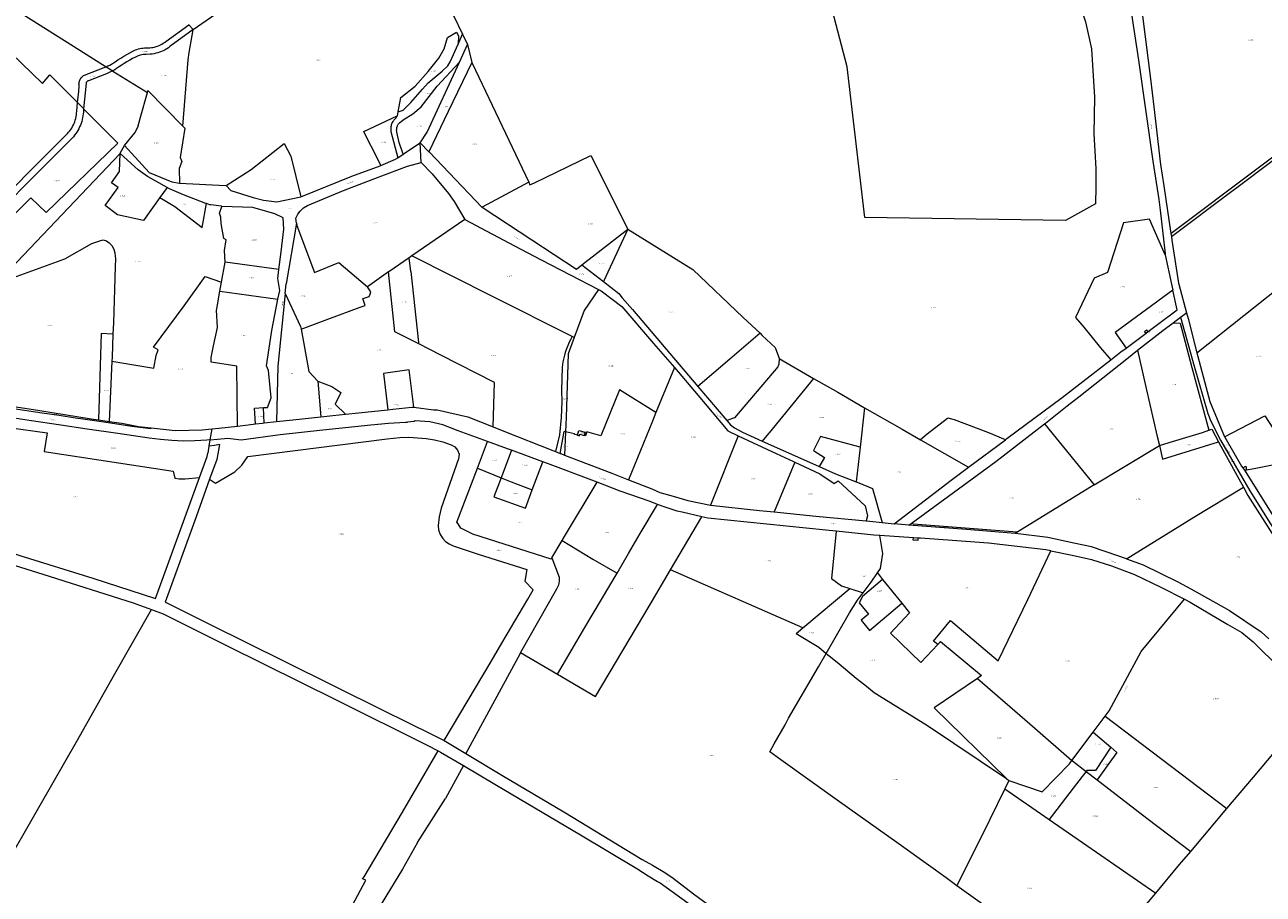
# Model space of a CAD drawing. Header units: metres. Extents: x 200548 to 205192, y 394703 to 399160.
# Tile 19 of 38: x 202102 to 203105, y 396960 to 397664. Entities that reach past the tile are written whole.
import ezdxf
from ezdxf.enums import TextEntityAlignment as Align
from ezdxf.lldxf.tags import DXFTag

# ---------------------------------------------------------------- set-up
doc = ezdxf.new("R2010")
doc.units = ezdxf.units.M
doc.layers.get('0').update_dxf_attribs({"lineweight": 25})
for name, color, linetype, lineweight in [('B-WE-KG-GRENS_PERCEEL-G', 150, 'KG-PERCEEL', 18), ('B-WE-KG-GRENS_PERCEEL-S', 150, 'Continuous', 25), ('B-WE-OG-BEBOUWING_STRAATNAAM-T18', 10, 'Continuous', 18)]:
    doc.layers.add(name, color=color, linetype=linetype, lineweight=lineweight)
doc.styles.add('NLCS-ISO', font='NLCS-ISO.ttf')
doc.styles.add('NLCS-ISO-M500-T18', font='NLCS-ISO.ttf', dxfattribs={"height": 0.9})
doc.styles.get("Standard").update_dxf_attribs({"font": 'NLCS-ISO.ttf'})
tags = doc.linetypes.add('KG-PERCEEL', pattern='A,5.5,-2,["P",Standard,S=1.8,R=0,X=-0.5,Y=-0.9],-2,5.5,-2,[5,NLCS.shx,S=0.75,R=0,X=0,Y=0],-2', length=19).pattern_tags.tags
tags[6] = DXFTag(74, 10)

# ---------------------------------------------------------------- blocks, each defined once
blk = doc.blocks.new('SKG-PERCEELNUMMER-SO')
at = {"style": 'NLCS-ISO', "oblique": 10, "flags": 1}
for tag, p in [('GEMEENTECODE', (0, 2.6)), ('PERCEELGROOTTE', (0, -2.4))]:
    blk.add_attdef(tag, text='', height=1.8, dxfattribs=at).set_placement(p, align=Align.MIDDLE_CENTER)
at = {"style": 'NLCS-ISO', "oblique": 10}
blk.add_attdef('SECTIE', text='', height=1.8, dxfattribs=at).set_placement((-0.5, 0), align=Align.MIDDLE_RIGHT)
blk.add_attdef('PERCEELNUMMER', text='', height=1.8, dxfattribs=at).set_placement((0.5, 0), align=Align.MIDDLE_LEFT)

msp = doc.modelspace()

# ---------------------------------------------------------------- linework, layer by layer
at = {"layer": 'B-WE-KG-GRENS_PERCEEL-G', "flags": 128}
for points in [[(202786.29, 398119.239), (202786.703, 398116.585), (202796, 398066.47), (202803.8, 398022.666), (202802.894, 397998.312), (202811.673, 397964.092), (202816.094, 397947.436), (202816.576, 397941.239), (202817.636, 397928.027), (202822.061, 397915.94), (202834.656, 397869.591), (202857.53, 397816.158), (202885.004, 397769.368), (202893.196, 397762.06), (202903.981, 397754.92), (202949.543, 397724.712), (202995.302, 397693.687), (203003.991, 397634.974), (203015.809, 397553.348), (203020.468, 397522.239), (203021.585, 397513.583), (203025.547, 397478.385), (203025.726, 397477.567)], [(202970.914, 397703.099), (202954.426, 397686.652), (202961.282, 397665.965), (202965.942, 397644.25), (202968.544, 397605.085), (202968.004, 397575.239), (202969.574, 397547.28), (202969.486, 397532.478), (202969.161, 397518.739), (202944.862, 397505.16), (202782.474, 397507.563), (202768.22, 397629.66), (202729.369, 397778.043), (202684.717, 397946.516), (202686.281, 397961.382), (202690.7, 397971.137), (202715.533, 397995.396), (202755.76, 397988.446), (202768.969, 397990.304), (202791.414, 397928.638), (202796.43, 397910.064), (202801.845, 397888.241), (202798.68, 397865.446), (202798.085, 397829.437), (202774.198, 397819.346), (202790.026, 397777.389), (202798.812, 397781.498), (202838.115, 397806.204)], [(202238.917, 397659.734), (202282.433, 397690.154), (202311.65, 397710.93), (202388.541, 397758.706), (202392.639, 397761.445), (202389.746, 397765.644), (202388.917, 397772.455), (202396.557, 397774.134), (202400.529, 397766.825), (202434.862, 397701.66), (202456.927, 397656.123)], [(201875.587, 397461.18), (201879.109, 397509.148), (201883.952, 397573.733), (201906.485, 397592.922), (201947.421, 397637.895), (201981.829, 397668.207), (202027.286, 397708.582), (202056.94, 397684.282), (202051.749, 397679.425), (202083.101, 397648.765), (202116.81, 397616.207), (202122.841, 397623.134), (202145.008, 397600.856)], [(203003.637, 397697.477), (203007.291, 397670.825), (203013.887, 397619.93), (203016.564, 397597.254), (203021.807, 397550.584), (203024.563, 397533.396), (203030.37, 397494.581)], [(202085.78, 397681.669), (202142.052, 397646.235)], [(202216.754, 397650.088), (202235.294, 397663.436)], [(202234.992, 397663.744), (202235.294, 397663.436)], [(202235.294, 397663.436), (202238.917, 397659.734)], [(202238.902, 397659.649), (202219.982, 397645.898)], [(202230.384, 397581.541), (202234.844, 397635.145), (202235.682, 397641.167), (202238.865, 397659.437)], [(202238.865, 397659.437), (202238.902, 397659.649)], [(202238.902, 397659.649), (202238.917, 397659.734)], [(202404.735, 397593.052), (202406.97, 397604.776), (202418.403, 397614.021), (202429.155, 397625.666), (202437.565, 397636.529), (202441.975, 397644.243), (202444.778, 397653.399), (202452.04, 397657.52), (202453.629, 397654.707), (202453.342, 397647.854)], [(202453.342, 397647.854), (202456.927, 397656.123)], [(202456.927, 397656.123), (202460.956, 397647.552)], [(202142.052, 397646.235), (202168.394, 397629.648)], [(202175.567, 397633.587), (202177.858, 397635.157), (202180.202, 397636.677), (202182.582, 397638.139), (202184.997, 397639.542), (202187.447, 397640.884), (202189.901, 397642.151)], [(202189.901, 397642.151), (202190.964, 397642.715), (202192.092, 397643.231), (202193.25, 397643.677), (202194.432, 397644.054), (202195.636, 397644.357), (202196.855, 397644.588), (202198.086, 397644.746), (202199.324, 397644.828), (202200.491, 397644.835)], [(202200.491, 397644.835), (202200.518, 397644.836), (202203.715, 397644.949)], [(202203.715, 397644.949), (202204.978, 397645.103), (202206.247, 397645.324), (202207.505, 397645.609), (202208.746, 397645.957), (202209.967, 397646.367), (202211.167, 397646.839), (202212.34, 397647.37), (202213.486, 397647.961), (202214.601, 397648.608), (202215.681, 397649.311), (202216.754, 397650.088)], [(202219.982, 397645.898), (202218.718, 397644.998), (202217.384, 397644.145), (202216.008, 397643.36), (202214.596, 397642.645), (202213.15, 397642), (202211.672, 397641.43), (202210.169, 397640.934), (202208.641, 397640.513), (202207.096, 397640.171), (202205.535, 397639.905), (202203.994, 397639.722)], [(202404.735, 397593.052), (202408.712, 397594.524), (202414.991, 397600.668), (202424.533, 397611.58), (202429.064, 397616.641), (202440.472, 397625.957), (202444.891, 397630.455), (202446.808, 397633.633), (202453.342, 397647.854)], [(202454.344, 397633.307), (202460.956, 397647.552)], [(202460.956, 397647.552), (202464.44, 397633.057)], [(202168.407, 397629.64), (202169.817, 397630.284), (202171.302, 397631.03), (202172.756, 397631.83), (202174.18, 397632.684), (202175.567, 397633.587)], [(202192.176, 397637.458), (202189.799, 397636.211), (202187.458, 397634.911), (202185.149, 397633.557), (202182.872, 397632.149), (202180.63, 397630.686), (202178.412, 397629.163)], [(202200.627, 397639.566), (202199.494, 397639.552), (202198.406, 397639.466), (202197.327, 397639.308), (202196.26, 397639.079), (202195.21, 397638.78), (202194.182, 397638.412), (202193.182, 397637.977), (202192.176, 397637.458)], [(202203.994, 397639.722), (202200.627, 397639.566)], [(202405.736, 397584.269), (202408.682, 397586.684), (202416.537, 397591.658), (202423.304, 397597.264), (202436.296, 397614.055), (202454.344, 397633.307)], [(202422.559, 397567.995), (202428.121, 397576.809), (202454.344, 397633.307)], [(202464.44, 397633.057), (202445.28, 397593.357), (202429.64, 397560.901)], [(202464.44, 397633.057), (202464.579, 397632.475), (202510.419, 397536.361)], [(202146.489, 397614.246), (202146.392, 397614.842), (202146.343, 397615.653), (202146.377, 397616.466), (202146.494, 397617.272), (202146.692, 397618.061), (202146.97, 397618.824), (202147.323, 397619.557), (202147.749, 397620.249), (202148.245, 397620.894), (202148.802, 397621.486), (202149.418, 397622.018), (202150.085, 397622.484), (202150.795, 397622.88), (202151.543, 397623.202), (202152.187, 397623.401)], [(202152.187, 397623.401), (202166.751, 397628.953)], [(202168.589, 397624.002), (202153.982, 397618.354)], [(202166.751, 397628.953), (202168.308, 397629.595), (202168.407, 397629.64)], [(202168.394, 397629.648), (202168.407, 397629.64)], [(202168.407, 397629.64), (202173.671, 397626.325)], [(202173.671, 397626.325), (202173.628, 397626.302), (202171.97, 397625.47), (202170.282, 397624.7), (202168.589, 397624.002)], [(202178.412, 397629.163), (202176.847, 397628.147), (202175.256, 397627.195), (202173.671, 397626.325)], [(202173.671, 397626.325), (202173.889, 397626.188)], [(202173.889, 397626.188), (202201.71, 397608.669)], [(202145.219, 397600.644), (202146.161, 397609.679), (202146.489, 397614.246)], [(202152.048, 397616.306), (202150.14, 397595.699)], [(202153.982, 397618.354), (202153.565, 397618.195), (202153.247, 397618.021), (202152.954, 397617.807), (202152.691, 397617.555), (202152.466, 397617.271), (202152.28, 397616.959), (202152.137, 397616.625), (202152.048, 397616.306)], [(202201.71, 397608.669), (202202.211, 397610.498), (202230.384, 397581.541)], [(202144.485, 397593.601), (202145.219, 397600.644)], [(202145.008, 397600.856), (202145.219, 397600.644)], [(202145.219, 397600.644), (202149.717, 397596.124)], [(202196.273, 397588.803), (202201.71, 397608.669)], [(203173.62, 397602.11), (203030.412, 397494.613)], [(202136.972, 397575.555), (202137.946, 397576.631), (202138.842, 397577.732), (202139.68, 397578.877), (202140.456, 397580.065), (202141.169, 397581.292), (202141.816, 397582.555), (202142.397, 397583.85), (202142.909, 397585.173), (202143.351, 397586.521), (202143.722, 397587.891), (202144.021, 397589.279), (202144.248, 397590.68), (202144.4, 397592.091), (202144.485, 397593.601)], [(202149.89, 397592.994), (202149.766, 397591.463), (202149.566, 397589.91), (202149.296, 397588.369), (202148.954, 397586.843), (202148.542, 397585.333), (202148.06, 397583.844), (202147.51, 397582.378), (202146.893, 397580.941), (202146.21, 397579.533), (202145.462, 397578.158), (202144.651, 397576.82), (202143.779, 397575.521), (202142.849, 397574.263), (202141.86, 397573.05), (202140.835, 397571.905)], [(202149.717, 397596.124), (202150.14, 397595.699)], [(202150.14, 397595.699), (202149.89, 397592.994)], [(202150.14, 397595.699), (202177.766, 397567.934)], [(202404.076, 397589.99), (202404.159, 397590.029), (202404.735, 397593.052)], [(203079.575, 397528.883), (203084.689, 397532.714), (203137.194, 397572.174), (203174.019, 397593.617)], [(202183.243, 397565.906), (202183.272, 397565.956), (202191.494, 397576.238), (202194.097, 397580.851), (202196.273, 397588.803)], [(202230.384, 397581.541), (202232.045, 397579.832), (202228.136, 397556.262), (202229.622, 397553.093), (202227.464, 397547.187), (202227.67, 397535.356)], [(202390.625, 397549.687), (202387.685, 397555.809), (202377.832, 397575.466), (202377.034, 397577.259), (202404.076, 397589.99)], [(202402.989, 397588.112), (202402.388, 397587.613), (202401.835, 397587.085), (202401.321, 397586.52), (202400.847, 397585.921), (202400.415, 397585.291), (202400.028, 397584.632), (202399.688, 397583.948), (202399.397, 397583.241), (202399.155, 397582.517), (202398.963, 397581.777), (202398.824, 397581.026), (202398.736, 397580.267), (202398.702, 397579.504), (202398.721, 397578.74), (202398.792, 397577.979), (202398.91, 397577.253), (202398.915, 397577.232)], [(202402.989, 397588.112), (202404.076, 397589.99)], [(202403.757, 397576.642), (202403.657, 397577.106), (202403.58, 397577.611), (202403.535, 397578.12), (202403.521, 397578.63), (202403.538, 397579.141), (202403.586, 397579.649), (202403.665, 397580.154), (202403.775, 397580.653), (202403.916, 397581.144), (202404.086, 397581.625), (202404.286, 397582.095), (202404.514, 397582.553), (202404.769, 397582.995), (202405.051, 397583.421), (202405.359, 397583.828), (202405.736, 397584.269)], [(202077.959, 397516.377), (202108.083, 397546.863), (202136.972, 397575.555)], [(202140.835, 397571.905), (202111.85, 397543.06), (202081.783, 397512.718)], [(202398.915, 397577.232), (202404.444, 397556.011)], [(202408.734, 397558.858), (202405.631, 397568.26), (202403.757, 397576.642)], [(202177.766, 397567.934), (202119.696, 397511.604), (202107.456, 397523.477), (202085.194, 397501.36), (202060.41, 397476.662), (202057.408, 397476.195), (202049.172, 397483.258), (202036.783, 397470.801), (202009.657, 397497.704), (202003.856, 397496.571), (201997.666, 397491.879)], [(202179.571, 397559.562), (202179.572, 397559.612), (202183.243, 397565.906)], [(202183.243, 397565.906), (202203.248, 397544.205), (202221.596, 397536.5), (202227.67, 397535.356)], [(202265.432, 397533.539), (202285.702, 397546.566), (202312.507, 397567.494), (202317.87, 397557.317), (202326.022, 397524.322)], [(202408.734, 397558.858), (202420.421, 397566.614), (202422.559, 397567.995)], [(202423.42, 397552.268), (202422.559, 397567.995)], [(202422.559, 397567.995), (202429.64, 397560.901)], [(202429.64, 397560.901), (202430.033, 397560.509), (202472.594, 397516.104), (202472.621, 397516.086)], [(202080.182, 397455.177), (202179.571, 397559.562)], [(202211.857, 397523.767), (202198.594, 397505.253), (202177.614, 397509.762), (202167.65, 397517.474), (202178.024, 397532.002), (202172.788, 397535.838), (202179.158, 397544.898), (202179.571, 397559.562)], [(202217.727, 397532.006), (202201.876, 397540.719), (202194.232, 397546.303), (202179.571, 397559.562)], [(202322.442, 397503.088), (202322.043, 397507.084), (202323.511, 397510.411), (202325.473, 397512.819), (202328.202, 397515.469), (202331.328, 397517.251), (202360.363, 397529.448), (202389.464, 397540.678), (202412.433, 397549.196), (202423.42, 397552.268)], [(202390.625, 397549.687), (202402.695, 397554.85), (202404.444, 397556.011)], [(202404.444, 397556.011), (202408.734, 397558.858)], [(202423.42, 397552.268), (202432.256, 397542.903), (202445.559, 397527.061), (202449.998, 397520.52), (202458.843, 397505.962)], [(202510.419, 397536.361), (202511.467, 397534.164), (202514.988, 397535.797), (202560.77, 397557.726), (202590.619, 397498.268)], [(202326.022, 397524.322), (202367.282, 397541.07), (202390.272, 397549.536), (202390.625, 397549.687)], [(202217.727, 397532.006), (202214.749, 397527.821), (202211.857, 397523.767)], [(202249.675, 397518.919), (202249.123, 397519.122), (202230.916, 397526.097), (202219.6, 397530.982), (202217.727, 397532.006)], [(202227.67, 397535.356), (202227.728, 397535.345), (202265.364, 397533.612), (202265.432, 397533.539)], [(202265.432, 397533.539), (202269.225, 397529.443), (202287.246, 397523.754), (202295.758, 397521.704), (202306.513, 397520.287), (202326.022, 397524.322)], [(202510.419, 397536.361), (202472.621, 397516.086)], [(202211.857, 397523.767), (202224.041, 397516.589), (202246.089, 397499.451), (202249.675, 397518.919)], [(203030.713, 397492.286), (203079.575, 397528.883)], [(202261.869, 397516.696), (202261.597, 397516.704), (202253.175, 397517.893), (202252.31, 397517.958), (202249.675, 397518.919)], [(202264.696, 397471.527), (202264.708, 397471.597), (202264.288, 397480.902), (202265.549, 397489.524), (202263.529, 397490.77), (202261.482, 397502.889), (202261.185, 397507.922), (202260.157, 397511.239), (202261.869, 397516.696)], [(202308.257, 397465.615), (202310.121, 397480.003), (202312.326, 397498.186), (202311.632, 397507.378), (202304.865, 397510.567), (202287.147, 397515.836), (202261.869, 397516.696)], [(202472.621, 397516.086), (202513.081, 397489.464), (202548.998, 397465.839), (202553.566, 397469.435)], [(202322.442, 397503.088), (202314.114, 397453.933)], [(202322.442, 397503.088), (202322.627, 397501.242), (202336.939, 397463.267), (202356.779, 397471.35), (202379.883, 397451.5)], [(202458.843, 397505.962), (202415.844, 397476.539)], [(202458.843, 397505.962), (202498.878, 397484.82), (202520.604, 397473.28), (202543.924, 397461.161), (202566.858, 397449.361)], [(203025.726, 397477.567), (203012.865, 397506.394), (202991.952, 397503.407), (202978.974, 397463.282), (202968.293, 397458.499), (202953.106, 397426.64), (202959.815, 397418.855), (202973.457, 397402.313), (202981.693, 397392.582)], [(203051.308, 397398.296), (203127.469, 397458.537), (203183.081, 397502.761)], [(202553.566, 397469.435), (202590.619, 397498.268)], [(202590.619, 397498.268), (202571.063, 397455.858)], [(202590.619, 397498.268), (202643.335, 397465.627), (202684.144, 397426.856), (202697.701, 397413.98)], [(203030.37, 397494.581), (203030.412, 397494.613)], [(203030.37, 397494.581), (203030.713, 397492.286)], [(203030.713, 397492.286), (203031.143, 397489.411), (203036.554, 397454.476), (203036.776, 397453.645)], [(202080.182, 397455.177), (202087.424, 397456.913), (202135.02, 397474.233), (202156.758, 397486.618), (202163.285, 397488.672), (202165.936, 397489.555), (202168.618, 397488.708), (202170.887, 397487.255), (202172.891, 397485.043), (202174.632, 397482.174), (202175.304, 397479.064), (202175.778, 397476.262), (202175.854, 397474.177), (202175.668, 397467.673), (202174.174, 397422.486), (202173.82, 397413.288)], [(202261.806, 397455.226), (202264.696, 397471.527)], [(202308.257, 397465.615), (202264.696, 397471.527)], [(202413.651, 397475.038), (202397.094, 397463.708), (202396.897, 397463.568)], [(202415.844, 397476.539), (202413.651, 397475.038)], [(202414.884, 397463.914), (202413.651, 397475.038)], [(202545.571, 397411.309), (202481.083, 397443.745), (202415.844, 397476.539)], [(203025.726, 397477.567), (203030.914, 397453.786), (203031.973, 397448.806)], [(202172.963, 397391.431), (202207.064, 397385.877), (202208.765, 397395.901), (202210.503, 397400.649), (202206.619, 397402.628), (202231.4, 397436.108), (202248.565, 397459.99), (202261.806, 397455.226)], [(202307.455, 397441.514), (202308.865, 397448.723), (202307.316, 397458.375), (202308.257, 397465.615)], [(202396.897, 397463.568), (202379.883, 397451.5)], [(202421.376, 397405.325), (202402.065, 397415.118), (202396.897, 397463.568)], [(202414.884, 397463.914), (202421.249, 397406.475)], [(202553.566, 397469.435), (202571.063, 397455.858)], [(202260.497, 397447.975), (202261.806, 397455.226)], [(202313.325, 397446.087), (202314.114, 397453.933)], [(202347.824, 397425.298), (202373.922, 397435.12), (202377.919, 397436.361), (202376.138, 397442.012), (202376.528, 397442.147), (202381.364, 397443.691), (202381.97, 397445.617), (202382.625, 397447.566), (202379.883, 397451.5)], [(202571.063, 397455.858), (202583.343, 397446.268), (202586.119, 397442.702), (202594.575, 397433.119), (202647.415, 397370.968)], [(203036.776, 397453.645), (203042.97, 397430.525)], [(202274.647, 397338.946), (202274.104, 397387.477), (202253.301, 397390.722), (202253.355, 397394.425), (202255.169, 397403.786), (202258.389, 397418.658), (202257.69, 397432.766), (202257.908, 397433.676), (202260.497, 397447.975)], [(202260.497, 397447.975), (202307.455, 397441.514)], [(202295.84, 397353.831), (202299.077, 397353.987), (202301.863, 397361.631), (202299.779, 397383.762), (202298.169, 397387.585), (202302.464, 397416.146), (202307.455, 397441.514)], [(202313.325, 397446.087), (202307.263, 397387.42), (202306.33, 397342.524)], [(202313.325, 397446.087), (202325.751, 397419.573), (202326.265, 397417.2)], [(202566.858, 397449.361), (202555.197, 397432.483), (202547.135, 397410.522)], [(202566.858, 397449.361), (202568.97, 397448.267), (202585.909, 397435.755), (202611.576, 397405.836), (202624.684, 397390.581), (202628.342, 397386.249)], [(203031.973, 397448.806), (202985.138, 397414.584), (202993.986, 397402.027)], [(203012.013, 397415.373), (203019.478, 397421.125), (203035.362, 397432.861), (203031.973, 397448.806)], [(203038.128, 397426.929), (203042.97, 397430.525)], [(203042.97, 397430.525), (203044.191, 397425.974), (203051.308, 397398.296)], [(202326.265, 397417.2), (202347.824, 397425.298)], [(203003.396, 397400.225), (203023.799, 397416.29), (203032.227, 397422.546)], [(203032.227, 397422.546), (203038.128, 397426.929)], [(203032.227, 397422.546), (203037.918, 397422.251), (203047.27, 397386.247), (203061.137, 397335.574)], [(203038.128, 397426.929), (203049.208, 397387.304), (203060.298, 397349.153), (203062.578, 397342.861), (203070.433, 397327.445), (203094.215, 397286.606), (203110.861, 397259.694), (203147.729, 397204.227)], [(202173.82, 397413.288), (202164.208, 397413.678), (202162.194, 397343.921)], [(202173.82, 397413.288), (202173.102, 397394.683), (202172.963, 397391.431)], [(202326.265, 397417.2), (202332.362, 397383.07), (202339.828, 397375.331)], [(202545.571, 397411.309), (202544.499, 397409.336), (202543.522, 397407.387), (202542.608, 397405.408), (202541.761, 397403.399), (202540.98, 397401.363), (202540.265, 397399.303), (202539.619, 397397.221), (202539.041, 397395.119), (202538.534, 397392.998), (202538.095, 397390.862), (202537.727, 397388.713), (202537.434, 397386.578)], [(202547.135, 397410.522), (202542.283, 397397.305), (202540.794, 397346.017), (202540.28, 397334.314)], [(202547.135, 397410.522), (202545.571, 397411.309)], [(202697.701, 397413.98), (202673.385, 397393.128), (202647.415, 397370.968)], [(202697.701, 397413.98), (202699.473, 397412.297), (202709.825, 397402.571), (202711.161, 397399.609), (202713.126, 397393.896), (202713.105, 397393.515)], [(202993.986, 397402.027), (203010.186, 397413.971)], [(203012.013, 397415.373), (203010.864, 397416.483), (203009.044, 397415.076), (203010.186, 397413.971)], [(203010.186, 397413.971), (203012.013, 397415.373)], [(202421.249, 397406.475), (202421.376, 397405.325)], [(202481.586, 397338.266), (202482.768, 397374.069), (202439.41, 397396.18), (202421.376, 397405.325)], [(202928.051, 397340.747), (202928.778, 397341.31), (202946.425, 397355.318), (202955.806, 397362.492), (202994.614, 397393.327), (203003.396, 397400.225)], [(202981.693, 397392.582), (202989.817, 397398.895), (202993.986, 397402.027)], [(203003.396, 397400.225), (203010.18, 397369.383), (203019.268, 397330.537), (203020.975, 397323.316)], [(202172.963, 397391.431), (202170.79, 397342.646)], [(202713.105, 397393.515), (202712.865, 397388.973), (202712.026, 397386.902), (202677.029, 397345.608), (202670.716, 397343.457)], [(202713.105, 397393.515), (202741.096, 397377.512)], [(202896.331, 397327.865), (202897.59, 397328.805), (202942.244, 397361.995), (202981.693, 397392.582)], [(203051.308, 397398.296), (203052.087, 397395.271), (203061.927, 397358.879), (203073.838, 397330.087)], [(202417.362, 397354.114), (202413.672, 397384.435), (202392.864, 397381.482), (202396.334, 397352.078)], [(202537.434, 397386.578), (202537.108, 397367.566), (202537.343, 397358.43), (202536.773, 397345.75), (202535.25, 397331.796), (202532.118, 397318.341)], [(202628.342, 397386.249), (202613.471, 397349.799)], [(202628.342, 397386.249), (202647.517, 397363.508), (202671.561, 397335.026), (202680.057, 397331.056)], [(202339.828, 397375.331), (202342.11, 397346.389)], [(202339.828, 397375.331), (202351.172, 397370.822), (202358.431, 397365.961), (202353.647, 397356.653), (202362.062, 397348.484)], [(202647.415, 397370.968), (202670.716, 397343.457)], [(202741.096, 397377.512), (202705.012, 397333.418), (202704.658, 397332.988), (202699.485, 397326.694)], [(202741.096, 397377.512), (202760.748, 397366.269), (202782.388, 397353.796)], [(202613.471, 397349.799), (202584.024, 397368.185), (202568.815, 397331.085), (202557.365, 397334.16), (202556.526, 397331.095), (202555.445, 397331.377)], [(202204.788, 397337.596), (202204.483, 397336.687), (202189.141, 397338.678), (202175.386, 397340.695), (202157.186, 397343.366), (202143.413, 397345.42), (202130.198, 397347.413), (202116.489, 397349.449), (202091.567, 397353.108), (202066.843, 397356.929), (202067.133, 397358.852)], [(202067.133, 397358.852), (202114.586, 397351.405), (202156.238, 397344.81), (202162.194, 397343.921)], [(202289.128, 397340.653), (202288.419, 397353.459), (202295.84, 397353.831)], [(202296.282, 397341.443), (202296.073, 397347.373), (202295.84, 397353.831)], [(202362.062, 397348.484), (202372.763, 397349.539), (202396.334, 397352.078)], [(202396.334, 397352.078), (202400.535, 397352.543), (202415.781, 397354.306), (202417.362, 397354.114)], [(202417.362, 397354.114), (202433.304, 397352.164), (202436.35, 397351.973), (202461.282, 397346.273), (202481.586, 397338.266)], [(202613.471, 397349.799), (202610.646, 397342.878), (202591.255, 397295.415)], [(202782.388, 397353.796), (202778.696, 397321.81)], [(202782.388, 397353.796), (202812.66, 397336.364), (202827.596, 397327.828)], [(202252.295, 397327.697), (202249.869, 397327.508), (202240.222, 397326.9), (202230.745, 397326.762), (202221.393, 397327.227), (202212.417, 397328.015), (202203.252, 397329.229), (202177.779, 397332.881), (202153.01, 397336.479), (202131.64, 397339.585), (202106.113, 397343.532), (202085.352, 397346.587), (202065.677, 397349.393), (202064.713, 397341.376)], [(202064.713, 397341.376), (202089.572, 397337.675), (202120.636, 397333.379)], [(202162.194, 397343.921), (202170.79, 397342.646)], [(202170.79, 397342.646), (202180.926, 397341.134), (202194.583, 397338.486), (202204.788, 397337.596)], [(202252.295, 397327.697), (202258.613, 397328.192), (202266.879, 397329.046), (202277.55, 397327.796), (202309.356, 397332.1), (202343.804, 397335.952), (202382.51, 397339.937), (202397.057, 397341.218), (202410.612, 397342.105), (202412.41, 397342.064)], [(202274.647, 397338.946), (202283.213, 397339.982), (202289.128, 397340.653)], [(202289.128, 397340.653), (202295.049, 397341.309), (202296.282, 397341.443)], [(202296.282, 397341.443), (202306.33, 397342.524)], [(202306.33, 397342.524), (202319.587, 397343.953), (202342.11, 397346.389)], [(202342.11, 397346.389), (202351.939, 397347.478), (202362.062, 397348.484)], [(202477.069, 397326.432), (202453.446, 397335.116), (202440.873, 397340.013), (202430.354, 397342.245), (202418.454, 397343.051), (202417.728, 397342.606), (202412.41, 397342.064)], [(202670.716, 397343.457), (202673.756, 397339.867), (202677.13, 397337.439), (202683.39, 397333.906), (202699.485, 397326.694)], [(202819.939, 397259.993), (202888.62, 397310.326), (202928.051, 397340.747)], [(202896.331, 397327.865), (202882.956, 397333.512), (202855.241, 397344), (202850.068, 397345.329), (202849.415, 397344.987), (202832.893, 397332.255), (202827.596, 397327.828)], [(202928.051, 397340.747), (202968.218, 397291.337)], [(203073.838, 397330.087), (203106.238, 397347.188), (203129.768, 397311.062)], [(202120.636, 397333.379), (202118.211, 397318.272), (202222.698, 397302.45), (202224.073, 397296.868), (202227.571, 397296.288), (202232.212, 397296.297), (202243.97, 397297.374)], [(202204.788, 397337.596), (202224.307, 397335.359), (202246.051, 397335.907), (202253.809, 397336.61)], [(202252.127, 397295.953), (202256.977, 397292.728), (202272.422, 397301.849), (202278.262, 397307.242), (202283.082, 397314.288), (202395.79, 397328.623), (202406.04, 397329.553), (202413.356, 397329.852), (202420.379, 397329.504), (202427.358, 397328.837), (202434.143, 397327.816), (202440.89, 397326.087), (202447.639, 397323.858), (202450.667, 397322.165), (202452.889, 397319.379), (202454.033, 397316.124), (202453.709, 397312.491), (202439.484, 397272.438), (202437.894, 397265.467), (202437.122, 397258.427), (202437.479, 397254.997), (202438.78, 397251.077), (202440.886, 397247.936), (202443.182, 397245.509), (202446.122, 397243.559), (202449.203, 397242.081), (202469.476, 397235.256), (202508.878, 397222.729), (202507.249, 397213.535), (202513.979, 397206.348)], [(202253.809, 397336.61), (202252.295, 397327.697)], [(202253.809, 397336.61), (202259.49, 397337.125), (202274.647, 397338.946)], [(202481.586, 397338.266), (202490.286, 397334.83), (202529.934, 397319.198), (202532.118, 397318.341)], [(202535.98, 397316.825), (202539.005, 397334.611)], [(202540.28, 397334.314), (202539.005, 397334.611)], [(202540.28, 397334.314), (202539.465, 397315.458)], [(202549.889, 397331.563), (202547.266, 397332.249), (202547.383, 397332.657), (202540.28, 397334.314)], [(202549.889, 397331.563), (202550.901, 397335.215), (202556.164, 397333.883), (202555.445, 397331.377)], [(202549.889, 397331.563), (202551.569, 397331.128), (202551.919, 397332.297), (202555.445, 397331.377)], [(202680.057, 397331.056), (202657.583, 397274.847)], [(202680.057, 397331.056), (202710.718, 397316.733), (202724.867, 397310.145), (202725.914, 397309.65)], [(202778.696, 397321.81), (202746.661, 397330.489), (202740.944, 397319.027), (202749.901, 397313.367), (202749.608, 397312.872), (202745.58, 397306.063)], [(203020.975, 397323.316), (203028.976, 397325.532), (203055.83, 397333.762), (203061.137, 397335.574)], [(203061.137, 397335.574), (203063.443, 397336.364), (203068.936, 397326.042)], [(203073.838, 397330.087), (203073.89, 397329.964), (203087.591, 397306.595), (203088.537, 397305.092)], [(202251.468, 397322.653), (202250.536, 397316.96)], [(202252.295, 397327.697), (202251.468, 397322.653)], [(202260.109, 397323.984), (202256.002, 397323.283), (202251.468, 397322.653)], [(202260.109, 397323.984), (202257.855, 397311.886), (202252.127, 397295.953)], [(202468.909, 397304.814), (202477.069, 397326.432)], [(202496.371, 397319.341), (202493.385, 397320.428), (202477.069, 397326.432)], [(202699.485, 397326.694), (202720.662, 397317.198), (202745.58, 397306.063)], [(202778.696, 397321.81), (202775.467, 397293.794)], [(202827.596, 397327.828), (202866.502, 397305.593)], [(202866.502, 397305.593), (202896.331, 397327.865)], [(202968.218, 397291.337), (203020.959, 397323.312), (203020.975, 397323.316)], [(203020.975, 397323.316), (203023.592, 397312.224), (203068.936, 397326.042)], [(203068.936, 397326.042), (203070.822, 397322.517), (203085.346, 397296.334), (203088.996, 397289.533)], [(202243.97, 397297.374), (202250.095, 397314.275), (202250.536, 397316.96)], [(202496.371, 397319.341), (202488.069, 397297.01)], [(202521.885, 397310.088), (202496.371, 397319.341)], [(202513.339, 397287.295), (202521.885, 397310.088)], [(202565.751, 397293.442), (202561.641, 397295.017), (202525.597, 397308.736), (202521.885, 397310.088)], [(202532.118, 397318.341), (202535.98, 397316.825)], [(202535.98, 397316.825), (202536.445, 397316.643)], [(202536.445, 397316.643), (202539.465, 397315.458)], [(202539.465, 397315.458), (202577.732, 397300.695), (202591.255, 397295.415)], [(202725.914, 397309.65), (202709.142, 397269.387)], [(202725.914, 397309.65), (202746.035, 397300.137), (202757.777, 397292.435), (202761.056, 397294.575), (202782.767, 397274.344), (202784.593, 397266.15), (202783.606, 397262.217)], [(203091.631, 397303.417), (203097.852, 397304.456), (203129.768, 397311.062)], [(202528.577, 397231.192), (202465.303, 397251.455), (202455.467, 397256.336), (202453.435, 397259.721), (202452.379, 397261.023), (202468.909, 397304.814)], [(202468.909, 397304.814), (202488.069, 397297.01)], [(202745.58, 397306.063), (202758.786, 397300.176), (202775.467, 397293.794)], [(202806.211, 397259.791), (202852.467, 397295.055), (202866.502, 397305.593)], [(203088.537, 397305.092), (203090.919, 397306.361), (203091.631, 397303.417)], [(203088.537, 397305.092), (203089.779, 397303.113)], [(203089.779, 397303.113), (203091.631, 397303.417)], [(203089.779, 397303.113), (203122.857, 397250.559), (203136.17, 397229.927), (203148.397, 397213.347)], [(201985.83, 397270.562), (202066.646, 397244.937), (202098.594, 397234.254), (202157.541, 397215.719), (202208.341, 397199.439), (202235.294, 397273.44), (202243.97, 397297.374)], [(202252.127, 397295.953), (202241.136, 397265.376), (202216.117, 397196.295), (202217.886, 397195.694), (202252.622, 397178.396), (202312.504, 397148.724), (202392.36, 397109.172), (202432.937, 397089.129), (202441.951, 397084.375)], [(202488.069, 397297.01), (202482.321, 397281.549), (202507.787, 397272.487), (202513.339, 397287.295)], [(202488.069, 397297.01), (202496.113, 397293.733), (202513.339, 397287.295)], [(202537.422, 397246.248), (202539.328, 397249.49), (202565.751, 397293.442)], [(202614.76, 397275.53), (202608.723, 397277.767), (202584.363, 397286.303), (202565.751, 397293.442)], [(202591.255, 397295.415), (202610.088, 397288.056), (202616.664, 397285.221), (202627.458, 397282.072), (202639.365, 397278.707), (202657.583, 397274.847)], [(202775.467, 397293.794), (202777.669, 397292.951), (202788.672, 397288.462), (202796.525, 397260.906)], [(202968.218, 397291.337), (202906.41, 397253.326)], [(202994.346, 397231.509), (203049.016, 397265.202), (203088.996, 397289.533)], [(203088.996, 397289.533), (203092.661, 397282.71), (203111.938, 397252.384), (203128.269, 397226.549), (203146.114, 397202.137)], [(201932.626, 397277.536), (201980.987, 397262.236), (202016.267, 397250.733), (202063.516, 397235.867), (202116.987, 397219.012), (202190.149, 397195.826), (202205.149, 397190.366)], [(202581.973, 397219.878), (202591.183, 397235.884), (202600.72, 397251.908), (202614.76, 397275.53)], [(202650.666, 397265.534), (202634.66, 397269.27), (202630.603, 397270.117), (202619.182, 397273.891), (202614.76, 397275.53)], [(202657.583, 397274.847), (202697.329, 397270.553), (202709.142, 397269.387)], [(202709.142, 397269.387), (202742.978, 397266.077), (202783.606, 397262.217)], [(202625.319, 397222.63), (202650.666, 397265.534)], [(202759.409, 397253.964), (202751.049, 397254.809), (202655.519, 397264.402), (202650.666, 397265.534)], [(202783.606, 397262.217), (202786.687, 397261.92), (202796.525, 397260.906)], [(202796.525, 397260.906), (202806.211, 397259.791)], [(202818.269, 397258.769), (202806.211, 397259.791)], [(202818.269, 397258.769), (202819.939, 397259.993)], [(202821.628, 397259.863), (202819.939, 397259.993)], [(202821.628, 397259.863), (202905.757, 397253.376)], [(202759.409, 397253.964), (202755.442, 397215.61), (202763.786, 397209.695), (202770.428, 397207.553)], [(202794.799, 397250.379), (202789.798, 397250.723), (202759.409, 397253.964)], [(202792.694, 397220.089), (202795.255, 397223.797), (202797.2, 397235.773), (202794.799, 397250.379)], [(202821.864, 397248.542), (202794.799, 397250.379)], [(202904.306, 397252.032), (202864.852, 397255.202), (202818.269, 397258.769)], [(202906.41, 397253.326), (202904.306, 397252.032)], [(202994.346, 397231.509), (202987.466, 397234.026), (202965.949, 397241.114), (202951.808, 397244.199), (202930.709, 397248.762), (202904.617, 397252.007), (202904.306, 397252.032)], [(202906.41, 397253.326), (202905.757, 397253.376)], [(202529.165, 397232.192), (202537.422, 397246.248)], [(202537.422, 397246.248), (202562.466, 397231.291), (202581.973, 397219.878)], [(202825.501, 397248.3), (202825.363, 397246.251), (202821.728, 397246.496), (202821.864, 397248.542)], [(202825.501, 397248.3), (202821.864, 397248.542)], [(202933.156, 397237.94), (202929.079, 397238.763), (202882.548, 397244.034), (202827.621, 397248.159), (202825.501, 397248.3)], [(202529.165, 397232.192), (202535.073, 397216.565), (202535.185, 397213.294), (202534.468, 397210.168), (202532.93, 397206.82), (202503.907, 397155.718)], [(202528.577, 397231.192), (202529.165, 397232.192)], [(202841.536, 397162.053), (202838.169, 397164.923), (202851.78, 397181.457), (202890.44, 397149.025), (202914.484, 397198.672), (202933.156, 397237.94)], [(202933.156, 397237.94), (202950.292, 397234.48), (202965.973, 397231.043), (202982.289, 397225.706), (203000.97, 397218.908), (203022.24, 397208.435), (203041.247, 397198.74)], [(202994.346, 397231.509), (203007.992, 397226.518), (203035.951, 397213.007), (203046.579, 397207.252), (203077.717, 397189.705), (203103.29, 397172.38), (203109.573, 397166.715)], [(202533.664, 397138.302), (202564.594, 397120.197), (202608.664, 397194.429), (202625.319, 397222.63)], [(202533.664, 397138.302), (202555.792, 397175.988), (202581.973, 397219.878)], [(202732.286, 397175.653), (202625.319, 397222.63)], [(202781.155, 397204.09), (202787.568, 397212.663), (202792.694, 397220.089)], [(202792.694, 397220.089), (202796.977, 397214.791)], [(202796.977, 397214.791), (202780.74, 397200.997), (202777.941, 397195.796), (202785.555, 397186.741), (202779.689, 397181.758), (202786.417, 397173.42), (202812.554, 397195.524)], [(202796.977, 397214.791), (202812.554, 397195.524)], [(202441.951, 397084.375), (202479.994, 397148.48), (202488.79, 397163.129), (202509.614, 397198.922), (202513.979, 397206.348)], [(202732.286, 397175.653), (202770.428, 397207.553)], [(202751.251, 397155.01), (202770.22, 397187.886), (202776.579, 397198.044), (202779.813, 397202.297), (202781.155, 397204.09)], [(202770.428, 397207.553), (202781.155, 397204.09)], [(201987.918, 396810.995), (202026.762, 396878.738), (202052.157, 396923.209), (202082.736, 396976.17), (202114.831, 397032.259), (202144.341, 397083.453), (202175.508, 397138.328), (202205.149, 397190.366)], [(202205.149, 397190.366), (202214.409, 397186.996), (202266.328, 397161.106), (202355.16, 397117.159), (202428.289, 397080.709), (202437.187, 397076.123)], [(202812.554, 397195.524), (202818.805, 397187.792), (202803.426, 397171.341), (202827.797, 397147.487), (202841.536, 397162.053)], [(202977.207, 397104.185), (202980.367, 397108.374), (203006.162, 397156.629), (203041.247, 397198.74)], [(203041.247, 397198.74), (203045.849, 397196.391), (203076.523, 397178.381), (203087.842, 397171.805), (203096.992, 397164.288), (203119.159, 397142.503), (203144.167, 397110.675)], [(202726.906, 397171.156), (202732.286, 397175.653)], [(202726.906, 397171.156), (202745.197, 397159.938)], [(202745.197, 397159.938), (202751.251, 397155.01)], [(202841.536, 397162.053), (202843.882, 397164.727), (202877.075, 397137.08), (202873.69, 397134.77)], [(202503.907, 397155.718), (202503.173, 397154.43), (202459.559, 397073.913)], [(202503.907, 397155.718), (202533.664, 397138.302)], [(202856.911, 396966.955), (202848.487, 396973.459), (202833.97, 396983.639), (202808.338, 397002.105), (202762.106, 397034.912), (202714.526, 397068.971), (202705.698, 397075.397), (202709.264, 397081.722), (202718, 397097.289), (202720.874, 397102.668), (202744.918, 397144.04), (202751.251, 397155.01)], [(202751.251, 397155.01), (202755.989, 397151.14), (202761.687, 397146.456), (202775.66, 397135.02), (202782.489, 397129.509), (202789.974, 397123.401), (202794.409, 397120.627), (202833.199, 397096.606), (202897.266, 397053.692)], [(202873.69, 397134.77), (202838.647, 397110.942), (202897.266, 397053.692)], [(202873.69, 397134.77), (202920.225, 397094.567), (202950.239, 397068.436)], [(203075.724, 397029.508), (203097.173, 397054.933), (203142.638, 397108.821), (203144.167, 397110.675)], [(202967.485, 397091.298), (202977.207, 397104.185)], [(202977.207, 397104.185), (203075.724, 397029.508)], [(202950.239, 397068.436), (202967.485, 397091.298)], [(202967.485, 397091.298), (202978.122, 397082.089), (202981.726, 397078.971)], [(202441.951, 397084.375), (202443.469, 397083.576), (202459.559, 397073.913)], [(202981.726, 397078.971), (202969.197, 397060.289), (202962.255, 397060.148), (202961.774, 397059.524)], [(202981.726, 397078.971), (202986.545, 397074.801), (202980.158, 397066.019), (202970.573, 397052.759)], [(202377.197, 396974.253), (202408.135, 397026.547), (202437.187, 397076.123)], [(202437.187, 397076.123), (202439.035, 397075.171), (202457.723, 397064.186)], [(202459.559, 397073.913), (202490.023, 397055.615), (202538.878, 397026.655), (202602.233, 396988.341), (202610.769, 396983.518), (202620.524, 396977.768), (202627.504, 396973.09), (202643.923, 396960.373), (202686.377, 396929.108), (202727.701, 396898.555), (202753.241, 396879.828), (202762.534, 396872.39), (202770.033, 396864.288), (202814.027, 396836.794), (202868.255, 396802.322), (202878.653, 396795.771)], [(202457.723, 397064.186), (202442.983, 397037.527)], [(202457.723, 397064.186), (202484.461, 397048.467), (202552.411, 397008.235), (202597.955, 396980.816), (202607.059, 396975.094), (202614.794, 396970.432), (202616.878, 396969.421), (202666.417, 396933.521), (202690.486, 396915.486)], [(202898.989, 397052.008), (202926.086, 397042.899), (202948.17, 397065.718), (202950.239, 397068.436)], [(202961.774, 397059.524), (202958.548, 397055.324), (202951.281, 397045.868), (202931.801, 397020.606)], [(202950.239, 397068.436), (202950.656, 397068.072), (202961.774, 397059.524)], [(202961.774, 397059.524), (202970.573, 397052.759)], [(202898.989, 397052.008), (202895.912, 397045.372)], [(202897.266, 397053.692), (202898.989, 397052.008)], [(202970.573, 397052.759), (203010.964, 397021.707), (203046.413, 396994.763)], [(202895.912, 397045.372), (202883.625, 397020.667), (202856.911, 396966.955)], [(202895.912, 397045.372), (202931.801, 397020.606)], [(202420.361, 397001.851), (202442.983, 397037.527)], [(203046.413, 396994.763), (203075.724, 397029.508)], [(202931.801, 397020.606), (202958.675, 397002.062), (203018.1, 396961.055)], [(202420.361, 397001.851), (202408.228, 396980.323), (202387.955, 396947.094), (202375.21, 396925.601), (202356.535, 396891.741), (202342.437, 396867.509), (202340.827, 396864.271), (202339.711, 396860.92)], [(203018.1, 396961.055), (203037.411, 396984.042), (203046.413, 396994.763)], [(202322.916, 396847.858), (202322.839, 396847.914), (202321.176, 396850.248), (202318.992, 396855.543), (202318.992, 396860.057), (202320.254, 396864.369), (202348.006, 396914.299), (202378.509, 396971.411), (202375.922, 396972.573)], [(202375.922, 396972.573), (202377.197, 396974.253)], [(202960.304, 396892.724), (202911.076, 396928.261), (202856.911, 396966.955)], [(202960.304, 396892.724), (202974.815, 396910.11), (203012.066, 396953.972), (203018.1, 396961.055)]]:
    msp.add_lwpolyline(points, dxfattribs=at)

# ---------------------------------------------------------------- block references
at = {"layer": 'B-WE-KG-GRENS_PERCEEL-S', "xscale": 0.5, "yscale": 0.5, "zscale": 0.5}
for p, values in [((203094.01, 397651.253), {'PERCEELNUMMER': '2724', 'SECTIE': 'S'}), ((202198.637, 397641.988), {'PERCEELNUMMER': '2692', 'SECTIE': 'S'}), ((202339.103, 397634.891), {'PERCEELNUMMER': '1109', 'SECTIE': 'S'}), ((202156.357, 397622.038), {'PERCEELNUMMER': '2683', 'SECTIE': 'S'}), ((202214.207, 397622.57), {'PERCEELNUMMER': '2694', 'SECTIE': 'S'}), ((202432.299, 397626.016), {'PERCEELNUMMER': '3002', 'SECTIE': 'S'}), ((202427.549, 397607.943), {'PERCEELNUMMER': '3001', 'SECTIE': 'S'}), ((202442.127, 397597.22), {'PERCEELNUMMER': '1099', 'SECTIE': 'S'}), ((202421.019, 397581.505), {'PERCEELNUMMER': '2979', 'SECTIE': 'S'}), ((202208.255, 397567.942), {'PERCEELNUMMER': '1110', 'SECTIE': 'S'}), ((202391.834, 397568.593), {'PERCEELNUMMER': '2980', 'SECTIE': 'S'}), ((202465.447, 397566.906), {'PERCEELNUMMER': '1098', 'SECTIE': 'S'}), ((202127.502, 397537.507), {'PERCEELNUMMER': '2691', 'SECTIE': 'S'}), ((202301.761, 397538.366), {'PERCEELNUMMER': '1108', 'SECTIE': 'S'}), ((202180.589, 397525.067), {'PERCEELNUMMER': '1513', 'SECTIE': 'S'}), ((202230.719, 397518.426), {'PERCEELNUMMER': '1623', 'SECTIE': 'S'}), ((202316.27, 397514.955), {'PERCEELNUMMER': '1787', 'SECTIE': 'S'}), ((202385.652, 397503.381), {'PERCEELNUMMER': '1100', 'SECTIE': 'S'}), ((202559.448, 397502.171), {'PERCEELNUMMER': '1097', 'SECTIE': 'S'}), ((202286.989, 397489.438), {'PERCEELNUMMER': '1083', 'SECTIE': 'S'}), ((202192.889, 397472.085), {'PERCEELNUMMER': '2440', 'SECTIE': 'S'}), ((202568.828, 397470.504), {'PERCEELNUMMER': '1463', 'SECTIE': 'S'}), ((202494.041, 397460.054), {'PERCEELNUMMER': '2417', 'SECTIE': 'S'}), ((202552.389, 397461.668), {'PERCEELNUMMER': '1093', 'SECTIE': 'S'}), ((202285.177, 397458.781), {'PERCEELNUMMER': '1113', 'SECTIE': 'S'}), ((202990.227, 397451.608), {'PERCEELNUMMER': '1086', 'SECTIE': 'S'}), ((202326.588, 397443.934), {'PERCEELNUMMER': '1786', 'SECTIE': 'S'}), ((202408.772, 397439.18), {'PERCEELNUMMER': '2350', 'SECTIE': 'S'}), ((202624.67, 397431.08), {'PERCEELNUMMER': '1464', 'SECTIE': 'S'}), ((202837.129, 397434.772), {'PERCEELNUMMER': '3020', 'SECTIE': 'S'}), ((203021.762, 397431.399), {'PERCEELNUMMER': '1088', 'SECTIE': 'S'}), ((202121.791, 397420.312), {'PERCEELNUMMER': '1462', 'SECTIE': 'S'}), ((202278.658, 397412.217), {'PERCEELNUMMER': '1114', 'SECTIE': 'S'}), ((203010.69, 397415.225), {'PERCEELNUMMER': '1087', 'SECTIE': 'S'}), ((202388.67, 397400.304), {'PERCEELNUMMER': '1705', 'SECTIE': 'S'}), ((202480.957, 397396.078), {'PERCEELNUMMER': '2801', 'SECTIE': 'S'}), ((203100.653, 397395.288), {'PERCEELNUMMER': '2719', 'SECTIE': 'S'}), ((202227.806, 397385.052), {'PERCEELNUMMER': '1115', 'SECTIE': 'S'}), ((202317.489, 397381.463), {'PERCEELNUMMER': '1102', 'SECTIE': 'S'}), ((202576.124, 397387.506), {'PERCEELNUMMER': '1625', 'SECTIE': 'S'}), ((202686.508, 397385.501), {'PERCEELNUMMER': '1091', 'SECTIE': 'S'}), ((203032.515, 397372.509), {'PERCEELNUMMER': '320', 'SECTIE': 'S'}), ((202167.569, 397367.721), {'PERCEELNUMMER': '1461', 'SECTIE': 'S'}), ((202539.002, 397360.829), {'PERCEELNUMMER': '2849', 'SECTIE': 'S'}), ((202348.72, 397352.966), {'PERCEELNUMMER': '1104', 'SECTIE': 'S'}), ((202402.198, 397356.02), {'PERCEELNUMMER': '1524', 'SECTIE': 'S'}), ((202704.145, 397356.576), {'PERCEELNUMMER': '1761', 'SECTIE': 'S'}), ((202127.143, 397348.953), {'PERCEELNUMMER': '2041', 'SECTIE': 'S'}), ((202292.654, 397346.593), {'PERCEELNUMMER': '1642', 'SECTIE': 'S'}), ((202746.285, 397345.77), {'PERCEELNUMMER': '1762', 'SECTIE': 'S'}), ((202553.595, 397333.297), {'PERCEELNUMMER': '1387', 'SECTIE': 'S'}), ((202585.201, 397332.603), {'PERCEELNUMMER': '1386', 'SECTIE': 'S'}), ((202642.765, 397329.822), {'PERCEELNUMMER': '1626', 'SECTIE': 'S'}), ((202981.542, 397336.726), {'PERCEELNUMMER': '967', 'SECTIE': 'S'}), ((202173.018, 397321.164), {'PERCEELNUMMER': '2042', 'SECTIE': 'S'}), ((202538.73, 397322.138), {'PERCEELNUMMER': '2848', 'SECTIE': 'S'}), ((202856.981, 397326.755), {'PERCEELNUMMER': '3019', 'SECTIE': 'S'}), ((203043.283, 397323.801), {'PERCEELNUMMER': '1481', 'SECTIE': 'S'}), ((203074.386, 397323.512), {'PERCEELNUMMER': '1300', 'SECTIE': 'S'}), ((202481.755, 397311.297), {'PERCEELNUMMER': '2470', 'SECTIE': 'S'}), ((202759.742, 397316.146), {'PERCEELNUMMER': '1082', 'SECTIE': 'S'}), ((203078.764, 397310.178), {'PERCEELNUMMER': '1299', 'SECTIE': 'S'}), ((202506.115, 397307.237), {'PERCEELNUMMER': '2468', 'SECTIE': 'S'}), ((202809.272, 397301.555), {'PERCEELNUMMER': '1089', 'SECTIE': 'S'}), ((203089.871, 397304.447), {'PERCEELNUMMER': '1381', 'SECTIE': 'S'}), ((202691.201, 397296.249), {'PERCEELNUMMER': '1095', 'SECTIE': 'S'}), ((202142.528, 397281.655), {'PERCEELNUMMER': '1824', 'SECTIE': 'S'}), ((202498.415, 397284.277), {'PERCEELNUMMER': '2469', 'SECTIE': 'S'}), ((202737.393, 397283.921), {'PERCEELNUMMER': '1094', 'SECTIE': 'S'}), ((202899.852, 397280.612), {'PERCEELNUMMER': '2702', 'SECTIE': 'S'}), ((203003.141, 397279.866), {'PERCEELNUMMER': '1482', 'SECTIE': 'S'}), ((202501.775, 397260.897), {'PERCEELNUMMER': '2471', 'SECTIE': 'S'}), ((202755.737, 397260.136), {'PERCEELNUMMER': '2043', 'SECTIE': 'S'}), ((202357.498, 397251.35), {'PERCEELNUMMER': '1822', 'SECTIE': 'S'}), ((202572.924, 397252.717), {'PERCEELNUMMER': '434', 'SECTIE': 'S'}), ((202845.953, 397257.345), {'PERCEELNUMMER': '2701', 'SECTIE': 'S'}), ((202822.958, 397247.453), {'PERCEELNUMMER': '1486', 'SECTIE': 'S'}), ((202485.29, 397238.332), {'PERCEELNUMMER': '2044', 'SECTIE': 'S'}), ((202703.773, 397229.876), {'PERCEELNUMMER': '1886', 'SECTIE': 'S'}), ((203083.817, 397233.09), {'PERCEELNUMMER': '324', 'SECTIE': 'S'}), ((202780.669, 397217.373), {'PERCEELNUMMER': '449', 'SECTIE': 'S'}), ((202549.059, 397206.881), {'PERCEELNUMMER': '1819', 'SECTIE': 'S'}), ((202592.258, 397207.415), {'PERCEELNUMMER': '436', 'SECTIE': 'S'}), ((202793.475, 397205.438), {'PERCEELNUMMER': '2279', 'SECTIE': 'S'}), ((202864.179, 397208.031), {'PERCEELNUMMER': '1487', 'SECTIE': 'S'}), ((202738.573, 397171.6), {'PERCEELNUMMER': '1885', 'SECTIE': 'S'}), ((202787.814, 397149.535), {'PERCEELNUMMER': '2280', 'SECTIE': 'S'}), ((202945.82, 397148.59), {'PERCEELNUMMER': '1156', 'SECTIE': 'S'}), ((203065.555, 397118.367), {'PERCEELNUMMER': '2983', 'SECTIE': 'S'}), ((202890.432, 397086.522), {'PERCEELNUMMER': '1157', 'SECTIE': 'S'}), ((202970.04, 397081.564), {'PERCEELNUMMER': '2340', 'SECTIE': 'S'}), ((202656.993, 397072.342), {'PERCEELNUMMER': '1887', 'SECTIE': 'S'}), ((202976.343, 397065.318), {'PERCEELNUMMER': '2341', 'SECTIE': 'S'}), ((202806.121, 397052.92), {'PERCEELNUMMER': '1784', 'SECTIE': 'S'}), ((202934.467, 397039.828), {'PERCEELNUMMER': '2342', 'SECTIE': 'S'}), ((203016.516, 397046.405), {'PERCEELNUMMER': '2982', 'SECTIE': 'S'}), ((202967.939, 397023.161), {'PERCEELNUMMER': '2343', 'SECTIE': 'S'}), ((202622.56, 396970.597), {'PERCEELNUMMER': '402', 'SECTIE': 'S'}), ((202915.108, 396964.859), {'PERCEELNUMMER': '408', 'SECTIE': 'S'})]:
    msp.add_blockref('SKG-PERCEELNUMMER-SO', p, dxfattribs=at).add_auto_attribs(values)

# ---------------------------------------------------------------- texts
at = {"layer": 'B-WE-OG-BEBOUWING_STRAATNAAM-T18', "style": 'NLCS-ISO-M500-T18'}
for rotation, p in [(276.9, (203014.694, 397581.97)), (22, (202365.641, 397536.017)), (327.2, (202501.169, 397491.285)), (83.3, (202310.932, 397437.431)), (324.1, (202664.137, 397347.598)), (351.3, (202124.476, 397344.257)), (39.1, (202928.14, 397344.864)), (300.5, (203076.804, 397319.17)), (339.5, (202570.235, 397296.787)), (340.5, (202983.313, 397229.665)), (62.9, (202993.607, 397126.277))]:
    msp.add_text("'t Leuken", height=0.9, rotation=rotation, dxfattribs=at).set_placement(p, align=Align.MIDDLE)

doc.saveas('drawing.dxf')
